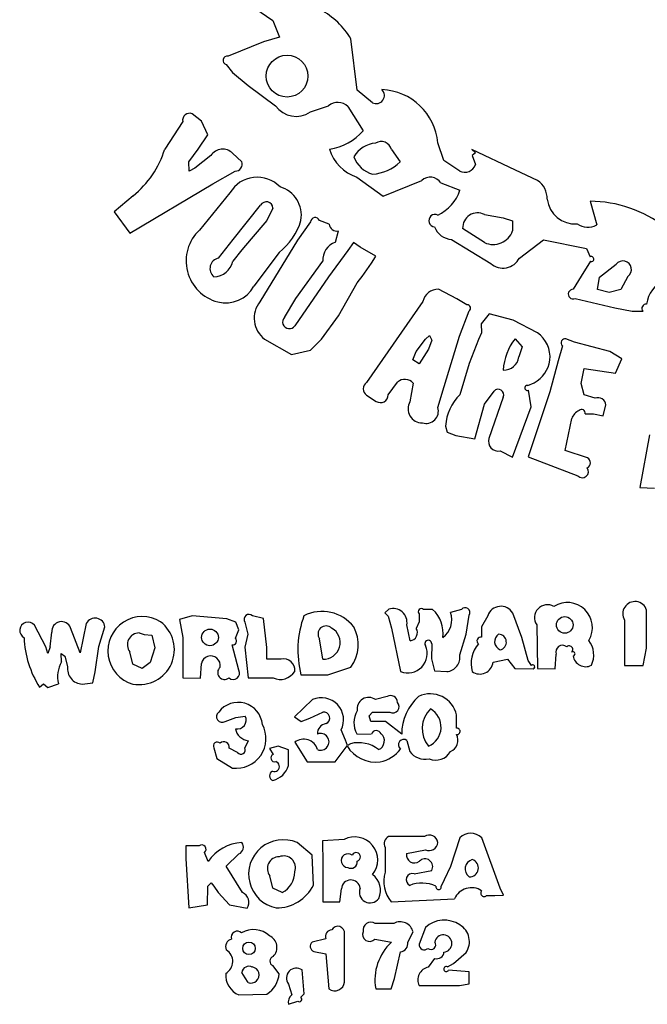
# Model space of a CAD drawing. Extents: x 1 to 17.4, y 1.6 to 27.
# Tile 1 of 3: x 1 to 7.2, y 1.6 to 11.2. Entities that reach past the tile are written whole.
import ezdxf

# ---------------------------------------------------------------- set-up
doc = ezdxf.new("R2010")
doc.units = 0

msp = doc.modelspace()

# ---------------------------------------------------------------- linework, layer by layer
at = {"layer": 'Default', "color": 7, "linetype": 'CONTINUOUS'}
for p, q in [((3.20489, 11.371627), (3.49532, 11.173212)), ((3.49532, 11.173212), (3.558215, 11.011127)), ((3.558215, 11.011127), (3.403655, 10.965137)), ((4.31586, 10.490537), (4.25685, 10.992752)), ((3.403655, 10.965137), (3.05656, 10.824437)), ((3.03871, 10.742992), (3.099925, 10.665292)), ((3.099925, 10.665292), (3.252735, 10.537542)), ((3.252735, 10.537542), (3.519785, 10.340072)), ((4.46573, 10.368982), (4.31586, 10.490537)), ((3.860545, 10.278472), (4.037785, 10.338672)), ((4.226855, 10.332687), (4.37571, 10.095597)), ((2.796125, 10.187227), (2.705265, 10.261217)), ((2.61451, 10.184567), (2.43825, 9.914752)), ((2.85825, 10.056502), (2.796125, 10.187227)), ((2.76627, 9.915767), (2.85825, 10.056502)), ((2.6752, 9.791762), (2.76627, 9.915767)), ((4.651055, 9.912582), (4.73607, 9.790327)), ((5.164505, 9.803802), (5.105775, 9.975897)), ((5.864085, 9.708847), (5.438415, 9.911007)), ((5.438415, 9.911007), (5.47275, 9.878457)), ((2.889645, 9.853572), (2.73211, 9.729602)), ((3.189805, 9.792847), (3.101745, 9.874397)), ((5.47275, 9.878457), (5.440935, 9.853257)), ((5.440935, 9.853257), (5.47205, 9.764007)), ((2.67842, 9.698697), (2.6752, 9.791762)), ((2.73211, 9.729602), (2.67842, 9.698697)), ((5.318435, 9.700622), (5.164505, 9.803802)), ((2.908965, 9.576897), (3.125685, 9.700972)), ((4.31376, 9.641017), (4.57024, 9.455482)), ((6.079755, 9.609552), (5.864085, 9.708847)), ((2.097945, 9.092987), (2.908965, 9.576897)), ((4.57024, 9.455482), (4.947925, 9.608047)), ((5.134755, 9.585717), (5.320255, 9.514737)), ((2.12955, 9.460102), (1.944505, 9.303127)), ((3.075425, 9.489432), (2.776945, 9.124242)), ((3.10787, 9.033557), (3.37506, 9.367212)), ((3.495495, 9.339737), (3.434525, 9.218707)), ((6.59114, 9.405677), (6.6561, 9.174677)), ((1.944505, 9.303127), (2.097945, 9.092987)), ((5.56018, 9.275302), (5.744525, 9.243872)), ((5.744525, 9.243872), (5.83353, 9.215557)), ((3.434525, 9.218707), (3.282345, 9.038877)), ((3.861035, 9.204532), (3.736435, 9.026907)), ((4.043315, 9.182692), (3.949795, 9.218987)), ((5.561475, 9.001847), (5.347485, 9.141007)), ((5.83353, 9.215557), (5.83549, 9.116227)), ((4.10502, 9.005592), (4.135715, 9.117312)), ((2.964615, 8.849772), (3.10787, 9.033557)), ((3.282345, 9.038877), (3.19082, 8.930342)), ((3.736435, 9.026907), (3.36785, 8.423157)), ((4.281945, 9.003912), (4.226645, 8.923237)), ((4.34673, 8.958972), (4.281945, 9.003912)), ((4.50024, 8.869617), (4.34673, 8.958972)), ((5.239195, 9.033452), (5.62129, 8.799232)), ((5.90143, 8.851382), (6.137505, 9.029707)), ((6.137505, 9.029707), (6.55733, 8.943327)), ((3.19082, 8.930342), (3.101815, 8.820407)), ((3.55426, 8.906157), (3.30842, 8.575057)), ((4.226645, 8.923237), (4.03838, 8.666232)), ((6.55733, 8.943327), (6.59261, 8.863457)), ((3.719635, 8.455707), (3.982205, 8.820267)), ((6.59436, 8.819427), (6.5056, 8.675542)), ((6.68368, 8.663537), (6.84608, 8.791427)), ((4.03838, 8.666232), (3.70938, 8.189987)), ((6.5056, 8.675542), (6.425765, 8.546462)), ((6.665235, 8.543942), (6.68368, 8.663537)), ((6.960495, 8.671587), (6.891265, 8.543872)), ((4.13358, 8.287567), (4.316455, 8.607397)), ((5.29075, 8.453712), (5.11078, 8.546427)), ((6.77678, 8.515732), (6.665235, 8.543942)), ((6.891265, 8.543872), (6.77678, 8.515732)), ((3.60795, 8.271572), (3.719635, 8.455707)), ((4.959335, 8.426062), (4.40693, 7.636077)), ((5.389065, 8.393232), (5.29075, 8.453712)), ((6.4454, 8.455077), (6.83446, 8.365512)), ((3.96999, 8.059332), (4.13358, 8.287567)), ((5.31707, 8.088312), (5.410555, 8.334152)), ((5.60631, 8.304822), (5.52938, 8.208712)), ((5.840495, 8.242662), (5.60631, 8.304822)), ((6.83446, 8.365512), (7.00127, 8.333452)), ((7.00127, 8.333452), (7.1083, 8.331877)), ((5.52938, 8.208712), (5.53155, 8.121282)), ((6.07727, 8.120757), (5.840495, 8.242662)), ((4.983625, 8.059227), (5.023455, 8.093737)), ((5.023455, 8.093737), (5.04498, 8.047397)), ((5.166535, 7.595792), (5.31707, 8.088312)), ((5.53155, 8.121282), (5.5011, 8.054292)), ((3.412825, 8.058807), (3.67781, 7.908097)), ((3.860685, 7.950692), (3.96999, 8.059332)), ((4.89427, 7.939282), (4.983625, 8.059227)), ((5.04498, 8.047397), (5.015195, 7.961542)), ((5.5011, 8.054292), (5.409575, 7.821367)), ((5.85929, 8.062832), (5.92985, 7.982192)), ((6.32136, 7.994302), (6.27915, 7.846637)), ((6.437945, 8.029617), (6.3558, 8.060242)), ((6.7856, 7.938477), (6.437945, 8.029617)), ((3.67781, 7.908097), (3.860685, 7.950692)), ((4.85941, 7.855737), (4.89427, 7.939282)), ((5.015195, 7.961542), (4.92346, 7.816957)), ((5.92985, 7.982192), (5.89569, 7.884192)), ((6.90194, 7.866202), (6.7856, 7.938477)), ((4.92346, 7.816957), (4.85941, 7.855737)), ((5.409575, 7.821367), (5.32001, 7.515817)), ((6.27915, 7.846637), (6.197705, 7.542452)), ((6.838415, 7.727147), (6.90194, 7.866202)), ((6.503325, 7.626067), (6.5322, 7.770337)), ((6.5322, 7.770337), (6.838415, 7.727147)), ((4.61959, 7.514732), (4.71213, 7.637652)), ((4.864835, 7.629217), (4.832635, 7.447217)), ((5.984695, 7.604332), (6.046365, 7.632087)), ((6.532515, 7.513122), (6.503325, 7.626067)), ((4.40833, 7.509972), (4.503285, 7.450262)), ((5.105775, 7.389712), (5.166535, 7.595792)), ((5.561615, 7.422122), (5.65405, 7.549662)), ((6.197705, 7.542452), (5.98662, 6.909722)), ((6.01721, 7.395942), (5.988685, 7.560022)), ((6.64119, 7.481237), (6.532515, 7.513122)), ((5.464945, 7.085667), (5.561615, 7.422122)), ((5.74379, 7.492997), (5.60386, 7.088432)), ((6.71826, 7.307707), (6.7464, 7.415402)), ((5.83493, 6.905487), (6.01721, 7.395942)), ((6.542105, 7.328602), (6.62579, 7.329407)), ((6.62579, 7.329407), (6.71826, 7.307707)), ((6.349395, 6.970867), (6.412185, 7.281807)), ((5.18127, 7.209392), (5.195865, 7.150382)), ((5.195865, 7.150382), (5.28095, 7.117622)), ((7.171755, 7.122942), (7.078375, 6.608302)), ((5.28095, 7.117622), (5.464945, 7.085667)), ((5.71327, 6.966247), (5.83493, 6.905487)), ((6.565485, 6.898767), (6.349395, 6.970867)), ((5.98662, 6.909722), (6.472945, 6.723207)), ((7.078375, 6.608302), (7.2217, 6.603822)), ((4.627185, 5.419037), (4.587775, 5.384212)), ((5.05394, 5.416797), (4.96567, 5.416797)), ((5.3359, 5.416797), (5.22999, 5.387677)), ((7.141375, 5.038097), (7.143475, 5.411512)), ((2.706455, 5.354672), (2.581785, 5.317187)), ((2.581785, 5.317187), (2.61444, 5.144252)), ((3.046375, 5.325622), (2.706455, 5.354672)), ((3.13272, 5.291812), (3.046375, 5.325622)), ((3.222075, 5.294157), (3.251405, 5.174457)), ((3.40334, 5.327337), (3.29575, 5.356002)), ((3.434735, 5.044887), (3.40334, 5.327337)), ((4.587775, 5.384212), (4.621585, 5.351872)), ((4.621585, 5.351872), (4.65123, 5.232732)), ((4.92213, 5.294367), (4.89308, 5.231752)), ((4.92346, 5.373222), (4.92213, 5.294367)), ((5.38035, 5.175367), (5.409575, 5.362547)), ((5.59189, 5.356002), (5.529835, 5.246767)), ((5.92607, 5.142187), (5.836365, 5.382217)), ((6.92868, 5.312707), (6.92868, 4.869922)), ((1.27737, 5.052412), (1.16684, 5.264022)), ((1.6119, 4.991512), (1.51957, 5.236302)), ((1.67259, 5.280962), (1.6119, 4.991512)), ((1.796, 5.053287), (1.85487, 5.245857)), ((3.128695, 5.134872), (3.16275, 5.217507)), ((3.16275, 5.217507), (3.13272, 5.291812)), ((4.65123, 5.232732), (4.74118, 4.809127)), ((4.83449, 5.111492), (4.80194, 5.266227)), ((5.529835, 5.246767), (5.532915, 5.146842)), ((6.0702, 5.266157), (6.07797, 4.839542)), ((1.321365, 5.052552), (1.33617, 5.194302)), ((2.1894, 5.187232), (2.23609, 5.172252)), ((2.23609, 5.172252), (2.312845, 5.165182)), ((2.312845, 5.165182), (2.34319, 5.042542)), ((2.61444, 5.144252), (2.61444, 4.748367)), ((3.251405, 5.174457), (3.221865, 5.048352)), ((3.98161, 4.930682), (3.95123, 5.128817)), ((5.318435, 4.972157), (5.38035, 5.175367)), ((5.98564, 4.918887), (5.92607, 5.142187)), ((1.29872, 4.988012), (1.27737, 5.052412)), ((1.321365, 5.052552), (1.29872, 4.988012)), ((1.75862, 4.807692), (1.796, 5.053287)), ((2.34319, 5.042542), (2.297725, 4.899847)), ((3.161315, 4.822357), (3.098455, 5.071382)), ((3.221865, 5.048352), (3.252455, 4.748367)), ((3.43638, 4.929527), (3.434735, 5.044887)), ((5.04498, 5.080972), (5.04295, 4.935407)), ((7.108825, 4.868522), (7.141375, 5.038097)), ((1.43158, 4.904992), (1.427415, 4.986367)), ((1.427415, 4.986367), (1.461855, 4.959942)), ((1.461855, 4.959942), (1.490275, 4.860052)), ((2.127485, 4.880807), (2.097945, 5.001907)), ((3.5747, 4.930682), (3.43638, 4.929527)), ((5.04295, 4.935407), (5.073155, 4.818507)), ((5.643795, 4.901072), (5.785335, 4.931802)), ((5.785335, 4.931802), (5.8567, 4.838772)), ((6.0184, 4.869082), (5.98564, 4.918887)), ((6.25101, 4.837302), (6.260285, 4.978982)), ((2.219465, 4.839542), (2.127485, 4.880807)), ((2.297725, 4.899847), (2.219465, 4.839542)), ((2.787445, 4.746162), (2.79672, 4.887842)), ((4.032185, 4.778747), (4.255345, 4.853262)), ((5.073155, 4.818507), (5.19303, 4.809127)), ((5.8567, 4.838772), (6.03597, 4.837477)), ((6.07797, 4.839542), (6.25101, 4.837302)), ((6.92868, 4.869922), (7.108825, 4.868522)), ((1.735345, 4.699857), (1.75862, 4.807692)), ((2.61444, 4.748367), (2.787445, 4.746162)), ((3.252455, 4.748367), (3.496195, 4.748367)), ((3.76895, 4.778747), (4.032185, 4.778747)), ((1.216855, 4.657227), (1.2556, 4.690897)), ((1.2556, 4.690897), (1.29837, 4.653762)), ((1.29837, 4.653762), (1.400745, 4.690372)), ((1.63297, 4.687607), (1.735345, 4.699857)), ((3.88046, 4.536652), (3.70441, 4.366657)), ((4.609265, 4.567102), (4.49646, 4.535707)), ((3.028735, 4.323047), (3.132335, 4.359762)), ((3.132335, 4.359762), (3.2233, 4.375477)), ((3.70441, 4.366657), (3.769475, 4.322557)), ((3.769475, 4.322557), (3.855155, 4.353427)), ((3.855155, 4.353427), (3.98154, 4.414187)), ((4.435245, 4.378487), (4.46657, 4.411982)), ((4.451415, 4.321227), (4.435245, 4.378487)), ((4.46657, 4.411982), (4.63555, 4.414187)), ((5.28767, 4.256547), (5.288055, 4.385697)), ((4.202915, 4.139577), (4.16165, 4.239397)), ((4.593165, 4.323047), (4.451415, 4.321227)), ((4.7528, 4.197852), (4.593165, 4.323047)), ((4.222445, 4.088337), (4.202915, 4.139577)), ((4.31425, 4.201457), (4.45572, 4.199462)), ((2.91824, 4.063452), (2.947045, 3.961217)), ((3.149415, 4.019212), (3.068005, 4.059952)), ((3.254695, 4.133907), (3.220395, 4.064782)), ((3.545475, 4.079972), (3.46165, 4.059217)), ((3.46165, 4.059217), (3.49756, 4.000662)), ((3.64743, 4.045742), (3.545475, 4.079972)), ((3.64743, 3.891637), (3.64743, 4.045742)), ((3.707315, 4.119872), (3.82971, 3.928072)), ((4.103655, 3.928702), (4.219295, 4.082632)), ((4.253595, 4.104822), (4.222445, 4.088337)), ((4.80383, 4.136917), (4.83008, 4.028102)), ((2.947045, 3.961217), (3.100555, 3.867312)), ((3.82971, 3.928072), (4.103655, 3.928702)), ((4.76792, 3.198917), (4.62344, 3.198917)), ((4.97414, 3.198917), (4.76792, 3.198917)), ((5.318435, 3.184287), (5.22943, 2.905862)), ((5.714635, 2.694497), (5.53309, 3.186492)), ((2.773655, 3.107742), (2.644365, 3.107287)), ((2.644365, 3.107287), (2.64482, 2.982547)), ((3.87906, 3.017337), (3.73066, 3.138122)), ((4.18888, 3.168502), (3.979545, 3.157022)), ((3.979545, 3.157022), (3.98161, 2.935332)), ((4.58928, 3.090837), (4.58928, 2.849092)), ((2.86217, 2.953392), (2.826645, 3.040542)), ((3.0385, 2.907472), (3.161945, 3.028572)), ((3.89047, 2.724142), (3.87906, 3.017337)), ((4.80033, 3.031197), (4.98331, 3.067072)), ((2.64482, 2.982547), (2.6752, 2.500107)), ((3.198275, 2.650642), (3.0385, 2.907472)), ((3.98161, 2.935332), (3.98161, 2.560867)), ((5.22943, 2.905862), (5.166535, 2.773072)), ((3.49329, 2.691907), (3.465115, 2.814407)), ((4.87243, 2.834322), (5.04498, 2.866487)), ((2.85748, 2.530032), (2.860875, 2.714167)), ((2.860875, 2.714167), (2.89339, 2.745877)), ((2.89339, 2.745877), (2.91915, 2.712137)), ((2.91915, 2.712137), (2.959085, 2.651132)), ((5.166535, 2.773072), (5.136435, 2.713082)), ((5.745295, 2.623867), (5.714635, 2.694497)), ((2.959085, 2.651132), (3.07063, 2.529927)), ((3.58667, 2.652042), (3.49329, 2.691907)), ((4.14695, 2.559432), (4.163925, 2.687322)), ((5.58041, 2.621627), (5.6607, 2.621627)), ((5.6607, 2.621627), (5.745295, 2.623867)), ((2.6752, 2.500107), (2.85748, 2.530032)), ((3.07063, 2.529927), (3.24304, 2.497902)), ((3.98161, 2.560867), (4.14695, 2.559432)), ((4.65004, 2.560867), (5.2673, 2.590372)), ((4.67552, 2.348207), (4.493135, 2.348207)), ((4.194305, 2.022252), (4.194305, 2.247477)), ((4.812685, 2.166767), (4.8627, 2.264977)), ((4.983065, 2.309112), (4.92346, 2.146292)), ((4.01248, 2.196832), (3.877275, 2.165507)), ((4.489145, 2.196307), (4.65123, 2.164247)), ((3.894145, 2.074752), (4.010555, 2.049972)), ((4.010555, 2.049972), (4.04237, 1.710192)), ((4.194305, 1.776027), (4.194305, 2.022252)), ((4.68042, 1.810642), (4.739395, 2.071357)), ((5.259075, 1.957047), (5.380245, 2.064182)), ((3.556255, 1.856912), (3.495495, 1.938007)), ((5.07403, 2.006782), (5.010505, 1.921417)), ((5.19807, 1.925092), (5.259075, 1.957047)), ((3.22379, 1.817047), (3.190995, 1.870142)), ((3.80143, 1.660457), (3.78064, 1.893662)), ((5.410975, 1.875217), (5.20969, 1.892472)), ((5.4108, 1.759087), (5.410975, 1.875217)), ((3.252455, 1.770952), (3.22379, 1.817047)), ((3.64743, 1.756252), (3.678685, 1.650587)), ((4.64822, 1.710192), (4.68042, 1.810642)), ((4.92346, 1.740572), (5.31672, 1.740572)), ((5.31672, 1.740572), (5.4108, 1.759087)), ((3.161315, 1.649432), (3.435995, 1.657482)), ((3.76832, 1.626787), (3.80143, 1.660457)), ((4.498105, 1.710192), (4.64822, 1.710192)), ((3.64743, 1.558292), (3.737275, 1.588672))]:
    msp.add_line(p, q, dxfattribs=at)
for centre, radius in [((3.632905, 10.628997), 0.20419), ((6.34397, 5.265737), 0.08148), ((2.880405, 5.144182), 0.08148), ((3.260855, 2.105167), 0.061355)]:
    msp.add_circle(centre, radius, dxfattribs=at)
for centre, radius, start, end in [((3.57519, 10.580872), 0.796425, 31.141071, 61.122303), ((3.048895, 10.783452), 0.04172, 79.440339, 255.853637), ((4.50304, 10.439927), 0.08015, 242.260882, 405.855049), ((4.533, 9.922802), 0.575225, 5.294537, 87.419554), ((3.721385, 10.481927), 0.246505, 215.130279, 304.367039), ((4.12903, 10.230942), 0.141155, 46.113819, 130.262309), ((2.681395, 10.197412), 0.06811, 69.476814, 190.886677), ((3.971565, 10.442692), 0.5327, 278.188426, 319.344266), ((1.55373, 10.183202), 0.924385, 308.529809, 343.115442), ((3.00406, 9.778672), 0.13678, 44.425412, 146.792434), ((4.441755, 10.031652), 0.411075, 196.425962, 251.857551), ((4.519595, 9.703352), 0.27167, 94.813698, 149.529074), ((4.55106, 9.886017), 0.10346, 14.884861, 121.645947), ((4.544375, 9.934702), 0.27531, 199.867883, 253.836187), ((3.128065, 9.767647), 0.06671, 267.973669, 382.217773), ((4.42961, 10.115302), 0.44667, 274.896269, 313.318529), ((5.367995, 9.798307), 0.10955, 243.097214, 341.749959), ((3.341495, 9.331687), 0.309295, 43.979213, 149.340203), ((5.03182, 9.517292), 0.12362, 33.620843, 132.748594), ((3.48251, 9.267672), 0.2905, 350.415165, 433.694866), ((5.952425, 9.429477), 0.2205, 359.035708, 414.731834), ((4.93956, 9.635487), 0.39942, 294.37054, 342.404254), ((3.431515, 9.336867), 0.06405, 2.555515, 151.752406), ((6.449845, 9.463217), 0.279475, 187.694999, 273.089395), ((6.58708, 8.201677), 1.204, 52.17676, 89.807968), ((3.907235, 9.200542), 0.046375, 23.467462, 175.053082), ((5.07823, 9.216117), 0.061355, 64.8015, 265.002561), ((5.49249, 9.146922), 0.145145, 62.202896, 182.331469), ((3.163275, 9.404382), 0.633325, 308.121821, 343.005389), ((4.11783, 9.190042), 0.0749, 185.629475, 283.812558), ((5.24938, 9.221962), 0.18879, 200.777567, 266.899188), ((6.56825, 9.336202), 0.183855, 235.79616, 298.545077), ((3.061005, 8.823067), 0.414015, 133.322967, 255.293898), ((5.645895, 9.185037), 0.201705, 245.261809, 340.057594), ((4.16102, 8.835142), 0.179445, 108.188988, 184.755873), ((2.54808, 10.042467), 2.277415, 320.939867, 329.002302), ((6.603705, 8.841827), 0.02429, 247.346283, 477.184534), ((2.98348, 8.748027), 0.103495, 100.513828, 230.930011), ((2.914215, 8.859187), 0.19159, 271.205353, 348.325294), ((5.741445, 8.932337), 0.179305, 227.928164, 333.163086), ((6.911775, 8.739592), 0.083685, 305.60285, 501.73617), ((3.03493, 8.723702), 0.31129, 255.293898, 331.472732), ((7.46271, 8.351092), 0.32375, 117.501598, 171.198434), ((5.10658, 8.396277), 0.15022, 88.391227, 168.564382), ((6.42629, 8.498757), 0.04767, 90.62946, 293.631669), ((3.56791, 8.262927), 0.25634, 141.304998, 232.776541), ((5.39183, 8.360787), 0.03255, 305.093487, 454.885778), ((7.138925, 8.359562), 0.041265, 84.640315, 222.105752), ((3.65478, 8.225967), 0.06538, 135.771727, 326.619252), ((5.90682, 7.881147), 0.29407, 354.472944, 414.577972), ((6.282825, 7.728232), 0.53977, 141.69065, 177.030201), ((6.3474, 8.022652), 0.0385, 77.432076, 227.416207), ((5.749985, 7.902987), 0.14693, 267.585473, 352.650078), ((5.89772, 7.898752), 0.30527, 299.138777, 351.346221), ((4.456175, 7.573567), 0.079555, 128.210961, 233.042853), ((4.784335, 7.558237), 0.10731, 41.389331, 132.289318), ((5.97731, 7.581337), 0.02415, 72.132476, 298.089531), ((4.54455, 7.513017), 0.075075, 236.679756, 361.318791), ((5.63739, 7.187482), 0.456645, 134.030516, 177.250072), ((5.695035, 7.515187), 0.05355, 335.52107, 499.93185), ((4.95272, 7.378197), 0.138495, 150.108012, 270.467112), ((6.668945, 7.408612), 0.077735, 5.015367, 110.910659), ((4.989295, 7.355727), 0.12131, 253.015067, 376.269908), ((6.54277, 7.235467), 0.138565, 114.823561, 160.467534), ((6.50875, 7.336792), 0.03437, 346.230232, 494.640359), ((5.695105, 7.060047), 0.09555, 162.738319, 280.95517), ((6.539305, 6.849977), 0.055405, 294.62408, 421.781491), ((6.516415, 6.762862), 0.058835, 222.392671, 398.626444), ((6.369135, 5.240257), 0.24465, 329.089735, 482.252912), ((7.03004, 5.375252), 0.119105, 17.722277, 211.684516), ((3.975415, 5.009012), 0.388885, 37.630053, 117.103187), ((4.669185, 5.290727), 0.134995, 349.540463, 468.127571), ((4.944635, 5.394922), 0.030345, 46.132394, 225.70179), ((4.847755, 5.187932), 0.308, 351.383844, 407.981718), ((5.371775, 5.388342), 0.04578, 325.672054, 501.604903), ((5.7202, 5.312287), 0.13559, 31.052982, 161.177633), ((6.176285, 5.336297), 0.12719, 60.667425, 213.470997), ((1.104085, 5.211977), 0.08155, 39.666765, 241.310226), ((1.43074, 5.202807), 0.09492, 20.665027, 185.155124), ((1.75827, 5.235077), 0.097195, 6.357884, 151.835984), ((2.22013, 5.011497), 0.336665, 57.990177, 254.171993), ((2.189715, 5.025007), 0.34293, 259.682281, 412.479889), ((3.262815, 5.320442), 0.048475, 47.214788, 212.801801), ((4.70373, 5.020177), 0.965475, 159.698047, 194.481453), ((5.027655, 5.316417), 0.214515, 305.522682, 379.403125), ((4.01381, 5.177187), 0.0791, 46.429352, 217.705034), ((3.98889, 5.092872), 0.162365, 267.428598, 420.712379), ((3.96747, 5.071382), 0.361165, 322.848015, 388.988248), ((4.828575, 5.188772), 0.077525, 274.374301, 393.670082), ((2.048805, 5.184257), 0.98483, 182.54961, 212.353673), ((2.18849, 5.072432), 0.114765, 89.530662, 217.917894), ((3.104055, 5.107642), 0.03668, 261.173402, 407.877908), ((5.011695, 5.082232), 0.03332, 357.857882, 574.507962), ((5.525285, 5.109357), 0.038255, 78.485447, 230.244446), ((5.747115, 5.102742), 0.08764, 123.977245, 247.386266), ((5.696435, 5.097667), 0.077735, 282.60393, 448.759581), ((6.393215, 4.972262), 0.234045, 334.340506, 397.44859), ((4.811145, 4.985527), 0.18977, 248.362593, 384.204228), ((5.73364, 4.885392), 0.303415, 140.115343, 194.55394), ((6.321955, 5.001417), 0.065625, 50.707965, 199.976361), ((6.38744, 5.026162), 0.03535, 309.657333, 492.594549), ((6.423525, 4.982657), 0.021175, 273.835501, 489.657333), ((2.88793, 4.870657), 0.09282, 348.874519, 529.337479), ((3.600565, 4.825367), 0.10843, 352.921143, 463.805259), ((5.18092, 4.948182), 0.13958, 274.975515, 369.88201), ((6.548265, 4.982902), 0.12516, 189.830471, 296.538149), ((1.685155, 4.759042), 0.2926, 150.076645, 193.575804), ((1.63962, 4.838352), 0.150885, 171.739127, 267.470112), ((3.02338, 4.801077), 0.068145, 130.651762, 309.349367), ((3.10794, 4.793062), 0.060865, 227.213127, 388.764221), ((3.566265, 4.899847), 0.16688, 245.172742, 328.243992), ((5.514085, 4.916717), 0.130655, 235.436899, 353.118396), ((6.03303, 4.856517), 0.019285, 278.739625, 499.289882), ((3.967155, 4.337012), 0.21763, 333.346226, 473.471831), ((4.42933, 4.444707), 0.113085, 53.577068, 190.076425), ((4.64367, 4.509212), 0.067305, 359.723987, 480.723269), ((5.231075, 4.204922), 0.478345, 130.905394, 180.850197), ((5.031715, 4.330187), 0.262255, 12.219015, 115.731821), ((3.15526, 4.271072), 0.237825, 5.068678, 143.07867), ((4.665475, 4.467737), 0.061355, 240.795453, 402.146603), ((5.225055, 4.252592), 0.272195, 134.789896, 219.355809), ((4.93109, 4.267607), 0.20538, 293.999792, 420.145913), ((2.999405, 4.370192), 0.055545, 128.079631, 301.89583), ((3.1491, 4.334212), 0.084875, 256.134895, 389.091432), ((3.99064, 4.355912), 0.058975, 292.439063, 458.88813), ((4.503915, 4.310062), 0.21854, 148.300759, 209.798098), ((3.13629, 4.155257), 0.29015, 262.925652, 388.133073), ((3.26936, 4.275797), 0.142625, 189.683303, 264.088611), ((4.02529, 4.207057), 0.09513, 97.323952, 184.680573), ((5.29089, 4.225117), 0.031605, 260.731669, 455.86157), ((3.79429, 4.008432), 0.1414, 15.994043, 127.970005), ((3.960645, 4.123302), 0.081795, 248.137514, 471.667786), ((4.50395, 4.181507), 0.05145, 24.372384, 159.578276), ((4.49268, 4.132752), 0.091, 291.669506, 410.303289), ((4.77282, 4.093832), 0.05306, 54.262404, 233.372165), ((5.182985, 4.136917), 0.117565, 292.717531, 389.000711), ((2.95219, 4.082177), 0.038745, 46.689032, 208.861447), ((3.015155, 4.070592), 0.0539, 348.603914, 492.459222), ((3.1827, 4.045462), 0.042385, 218.262721, 387.146689), ((4.500065, 4.254377), 0.32914, 211.454792, 277.519709), ((4.332695, 3.801022), 0.31395, 51.933263, 104.593143), ((4.472485, 4.262427), 0.34174, 281.934912, 321.837942), ((3.51233, 3.965942), 0.037695, 113.054033, 284.810275), ((4.978305, 4.139122), 0.185185, 216.83608, 282.653728), ((5.08516, 4.108532), 0.16408, 246.163988, 330.794928), ((3.5096, 3.882152), 0.04893, 246.457993, 435.355339), ((3.43925, 3.956387), 0.218015, 284.95214, 342.718363), ((3.511595, 3.792657), 0.04956, 115.783111, 251.054773), ((4.29283, 2.968897), 0.225085, 320.730332, 477.509352), ((4.663935, 3.126677), 0.08281, 119.271779, 205.635724), ((5.02097, 3.126922), 0.085855, 8.787931, 123.046868), ((5.426865, 3.077257), 0.152355, 45.798331, 135.374126), ((2.79917, 3.073407), 0.042805, 309.897811, 486.621878), ((3.21315, 2.713712), 0.425005, 93.024464, 145.673419), ((3.139055, 3.093147), 0.06853, 289.507263, 401.029987), ((3.594405, 2.829982), 0.33691, 66.148743, 258.26591), ((5.01838, 3.147537), 0.087745, 246.44404, 355.110971), ((3.55566, 2.884932), 0.114765, 89.530662, 217.917894), ((3.599445, 2.892282), 0.115675, 340.064458, 471.741796), ((4.22899, 2.962282), 0.06734, 53.737594, 266.344529), ((4.307215, 2.998192), 0.042595, 285.288287, 514.379388), ((4.87684, 3.017162), 0.07777, 169.589051, 307.951636), ((4.25524, 2.950767), 0.063525, 241.238317, 365.727511), ((4.979565, 2.904077), 0.07546, 330.123314, 496.683466), ((5.46722, 2.880697), 0.096005, 106.276537, 233.093915), ((5.41514, 2.890182), 0.086415, 266.303126, 433.067327), ((3.48062, 2.853397), 0.22757, 297.77428, 359.865139), ((4.34918, 2.670452), 0.19551, 336.519735, 412.912544), ((4.887585, 2.761487), 0.31094, 163.631824, 220.177807), ((4.85731, 2.775487), 0.060725, 75.564003, 244.403533), ((3.52843, 2.904672), 0.404565, 269.63977, 333.498629), ((4.25531, 2.682422), 0.091525, 6.616043, 176.912514), ((4.949045, 2.422582), 0.3206, 64.538395, 111.592985), ((5.111795, 2.705347), 0.02583, 164.890518, 377.39995), ((5.43348, 2.515332), 0.18235, 56.960085, 155.702553), ((3.15386, 2.554672), 0.105735, 327.510514, 425.157883), ((4.44361, 2.654142), 0.10486, 158.281579, 324.039213), ((5.556575, 2.644832), 0.03325, 135.358168, 315.823199), ((4.12777, 2.253637), 0.066815, 354.716707, 510.969443), ((4.45159, 2.283667), 0.076755, 57.247376, 192.193777), ((4.738275, 2.237222), 0.127505, 12.571435, 119.48504), ((5.167375, 2.105937), 0.274295, 56.140911, 132.210838), ((5.225615, 2.171177), 0.188055, 325.309875, 419.804192), ((3.14693, 2.214052), 0.058975, 44.604297, 198.610064), ((3.307195, 2.061802), 0.226905, 47.111593, 121.41768), ((3.40943, 2.114477), 0.12502, 314.823146, 425.322991), ((4.07135, 2.222032), 0.06405, 91.788142, 203.190741), ((4.438045, 2.240092), 0.06727, 156.013261, 319.378519), ((5.15838, 2.152767), 0.084105, 274.567259, 530.714963), ((3.10899, 2.121162), 0.076195, 103.615902, 204.715055), ((3.91273, 2.125152), 0.053725, 131.299989, 249.731986), ((4.993075, 1.796117), 0.502355, 132.878387, 189.851173), ((4.727985, 2.155987), 0.085365, 277.670461, 367.252957), ((4.972565, 2.139677), 0.049525, 172.32276, 315.796443), ((5.039415, 2.138277), 0.045605, 226.598005, 397.946512), ((2.970915, 1.976472), 0.132195, 298.784738, 418.603105), ((3.51051, 1.981582), 0.046095, 106.329447, 250.984469), ((5.094645, 2.074367), 0.070665, 253.04728, 355.583259), ((3.26124, 1.859607), 0.071015, 62.937665, 171.48683), ((5.187395, 1.902902), 0.02464, 64.27567, 334.94184), ((3.243355, 1.842282), 0.209615, 174.979614, 246.953422), ((3.281225, 1.844697), 0.079135, 248.685739, 441.03349), ((3.28994, 1.881552), 0.26747, 303.09632, 354.713431), ((3.723625, 1.815647), 0.096635, 53.851576, 217.933234), ((5.037945, 1.796852), 0.12754, 102.41721, 206.180791), ((4.10019, 1.784987), 0.094535, 232.309679, 354.5563), ((3.73528, 1.579957), 0.09051, 128.702478, 193.860947), ((3.75278, 1.607712), 0.02457, 230.903242, 410.809783)]:
    msp.add_arc(centre, radius, start, end, dxfattribs=at)

doc.saveas('drawing.dxf')
